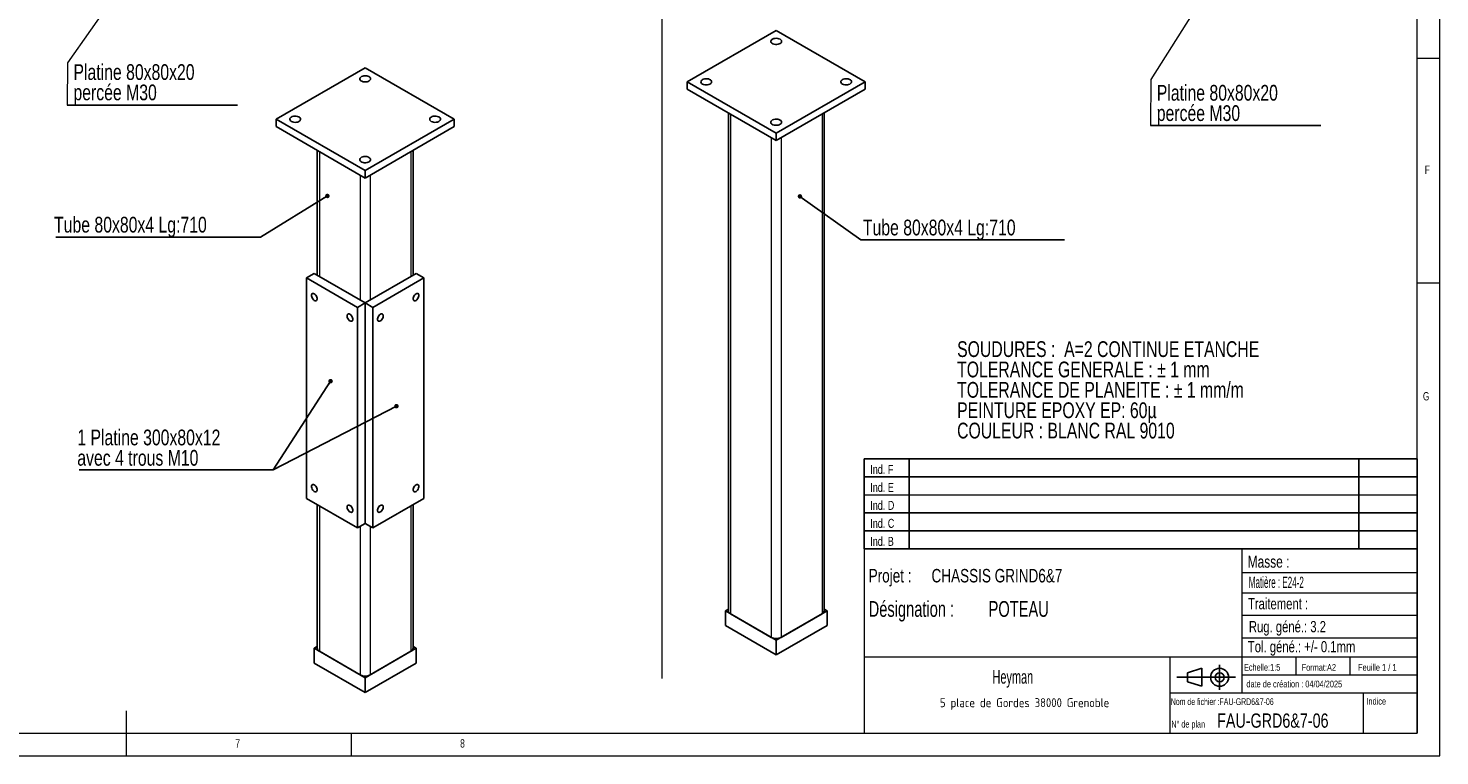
# Model space of a CAD drawing. Header units: millimetres. Extents: x 5 to 589, y 5 to 415.
# Tile 5 of 7: x 275 to 589, y 5 to 167. Entities that reach past the tile are written whole.
import ezdxf

# ---------------------------------------------------------------- set-up
doc = ezdxf.new("R2010")
doc.units = ezdxf.units.MM
doc.layers.add('NOTES', color=6, linetype='Continuous')
doc.layers.add('TRAIT-FINS', color=9, linetype='Continuous')
doc.layers.add('TRAIT-FORT', color=4, linetype='Continuous', lineweight=25)
doc.styles.add('SLDTEXTSTYLE0', font='TXT', dxfattribs={"width": 0.75})
doc.styles.add('SLDTEXTSTYLE1', font='TXT', dxfattribs={"width": 0.617423})
doc.styles.add('SLDTEXTSTYLE2', font='TXT', dxfattribs={"width": 0.7})
doc.styles.add('SLDTEXTSTYLE3', font='TXT', dxfattribs={"width": 0.535475})
doc.styles.add('SLDTEXTSTYLE4', font='ISOCP3', dxfattribs={"width": 0.96})
doc.styles.add('SLDTEXTSTYLE5', font='TXT', dxfattribs={"width": 0.605})
doc.styles.add('SLDTEXTSTYLE6', font='TXT', dxfattribs={"width": 0.692308})
doc.styles.add('SLDTEXTSTYLE7', font='TXT', dxfattribs={"width": 0.695728})
doc.dimstyles.new('SLDDIMSTYLE2', dxfattribs={"dimtxt": 0.18, "dimasz": 1, "dimexe": 0, "dimexo": 0.0625, "dimgap": 0, "dimtad": 0, "dimtih": 1, "dimtoh": 1, "dimdec": 0, "dimrnd": 1e-09, "dimzin": 0, "dimdsep": 46, "dimtxsty": 'Standard', "dimblk1": 'DOT', "dimblk2": 'DOT', "dimsah": 1, "dimcen": 0.09, "dimadec": 0, "dimazin": 0, "dimtfac": 1, "dimtdec": 0, "dimtofl": 0, "dimtmove": 0, "dimatfit": 3, "dimldrblk": 'DOT', "dimfxl": 1, "dimfrac": 2, "dimtolj": 1, "dimtzin": 0, "dimarcsym": 0})

# ---------------------------------------------------------------- blocks, each defined once
blk = doc.blocks.new('Bloc11')
for p, q in [((123, 20), (0, 20)), ((0, 0), (0, 20)), ((10, 20), (10, 0)), ((110, 20), (110, 0)), ((123, 0), (123, 20)), ((0, 16), (123, 16)), ((0, 8), (123, 8)), ((0, 4), (123, 4)), ((0, 0), (123, 0))]:
    blk.add_line(p, q)
at = {"color": 7, "linetype": 'Continuous', "lineweight": 18}
blk.add_line((0, 12), (123, 12), dxfattribs=at)
at = {"color": 7}
for tag in ['AUTOATTR0', 'AUTOATTR1', 'AUTOATTR2', 'AUTOATTR3', 'AUTOATTR4', 'AUTOATTR5', 'AUTOATTR6', 'AUTOATTR7', 'AUTOATTR8', 'AUTOATTR9']:
    blk.add_attdef(tag, (0, 0), '', height=1, dxfattribs=at)
at = {"layer": 'NOTES', "color": 211, "char_height": 2, "attachment_point": 1, "style": 'SLDTEXTSTYLE0'}
for s, insert in [('Ind. F', (1.36, 18.66)), ('Ind. E', (1.36, 14.66)), ('Ind. D', (1.36, 10.66)), ('Ind. C', (1.36, 6.66)), ('Ind. B', (1.36, 2.66))]:
    blk.add_mtext(s, dxfattribs=dict(at, insert=insert))
blk = doc.blocks.new('Bloc12')
for p, q in [((2.32, 3.8), (5.55, 4.8)), ((2.32, 1.8), (2.32, 3.8)), ((5.55, 4.8), (5.55, 0.8)), ((9.48, 0), (9.48, 5.6)), ((0, 2.8), (12.98, 2.8)), ((5.55, 0.8), (2.32, 1.8))]:
    blk.add_line(p, q)
for radius in [2, 1]:
    blk.add_circle((9.48, 2.8), radius)
blk = doc.blocks.new('SW_NOTE_0')
at = {"layer": 'NOTES', "color": 0, "char_height": 3.5, "attachment_point": 1, "style": 'SLDTEXTSTYLE0'}
for s, insert in [('SOUDURES :  A=2 CONTINUE ETANCHE', (0, 4.51)), ('TOLERANCE GENERALE : ± 1 mm', (0, -0.01)), ('TOLERANCE DE PLANEITE : ± 1 mm/m', (0, -4.54)), ('PEINTURE EPOXY EP: 60µ', (0, -9.07)), ('COULEUR : BLANC RAL 9010', (0, -13.59))]:
    blk.add_mtext(s, dxfattribs=dict(at, insert=insert))
blk = doc.blocks.new('SW_NOTE_1')
at = {"layer": 'NOTES', "color": 0, "char_height": 3, "attachment_point": 1, "style": 'SLDTEXTSTYLE0'}
for s, insert in [('Projet :', (0, 3.87)), ('CHASSIS GRIND6&7', (13.98, 3.87))]:
    blk.add_mtext(s, dxfattribs=dict(at, insert=insert))
blk = doc.blocks.new('SW_NOTE_2')
at = {"layer": 'NOTES', "color": 0, "insert": (20.94, 2.58), "char_height": 2, "attachment_point": 2, "style": 'SLDTEXTSTYLE4'}
blk.add_mtext('5 place de Gordes 38000 Grenoble', dxfattribs=at)
blk = doc.blocks.new('SW_NOTE_3')
at = {"layer": 'NOTES', "color": 0, "char_height": 3.5, "attachment_point": 1, "style": 'SLDTEXTSTYLE7'}
for s, insert in [('Désignation :', (0, 4.51)), ('POTEAU', (26.67, 4.51))]:
    blk.add_mtext(s, dxfattribs=dict(at, insert=insert))
blk = doc.blocks.new('SW_NOTE_13')
at = {"layer": 'NOTES', "color": 0}
for p, q in [((-0.08, -4.62), (37.78, -4.62)), ((37.78, -4.62), (-0.08, -4.62)), ((-0.08, -4.62), (37.78, -4.62)), ((37.78, -4.62), (-0.08, -4.62)), ((-0.08, -4.62), (37.78, -4.62)), ((37.78, -4.62), (-0.08, -4.62))]:
    blk.add_line(p, q, dxfattribs=at)
at = {"layer": 'NOTES', "color": 0, "char_height": 3.5, "attachment_point": 1, "style": 'SLDTEXTSTYLE0'}
for s, insert in [('Platine 80x80x20', (1.31, 4.51)), ('percée M30', (1.31, -0.01))]:
    blk.add_mtext(s, dxfattribs=dict(at, insert=insert))
blk = doc.blocks.new('SW_NOTE_14')
at = {"layer": 'NOTES', "color": 0}
blk.add_line((-45.51, 0), (0, 0), dxfattribs=at)
at = {"layer": 'NOTES', "color": 0, "insert": (-45.91, 4.52), "char_height": 3.5, "attachment_point": 1, "style": 'SLDTEXTSTYLE0'}
blk.add_mtext('Tube 80x80x4 Lg:710', dxfattribs=at)
blk = doc.blocks.new('_Dot')
at = {"color": 0, "linetype": 'ByBlock', "lineweight": -2}
blk.add_line((-0.5, 0), (-1, 0), dxfattribs=at)
at = {"color": 0, "linetype": 'ByBlock', "const_width": 0.5}
blk.add_lwpolyline([(-0.25, 0, 1), (0.25, 0, 1)], format="xyb", close=True, dxfattribs=at)
blk = doc.blocks.new('SW_NOTE_15')
at = {"layer": 'NOTES', "color": 0}
blk.add_line((-43.16, 0), (0, 0), dxfattribs=at)
blk.add_line((-43.16, 0), (0, 0), dxfattribs=at)
at = {"layer": 'NOTES', "color": 0, "char_height": 3.5, "attachment_point": 1, "style": 'SLDTEXTSTYLE0'}
for s, insert in [('1 Platine 300x80x12', (-43.54, 8.93)), ('avec 4 trous M10', (-43.54, 4.4))]:
    blk.add_mtext(s, dxfattribs=dict(at, insert=insert))
blk = doc.blocks.new('SW_NOTE_21')
at = {"layer": 'NOTES', "color": 0}
for p, q in [((-0.11, -4.55), (37.76, -4.55)), ((37.76, -4.55), (-0.11, -4.55)), ((-0.11, -4.55), (37.76, -4.55)), ((37.76, -4.55), (-0.11, -4.55)), ((-0.11, -4.55), (37.76, -4.55)), ((37.76, -4.55), (-0.11, -4.55))]:
    blk.add_line(p, q, dxfattribs=at)
at = {"layer": 'NOTES', "color": 0, "char_height": 3.5, "attachment_point": 1, "style": 'SLDTEXTSTYLE0'}
for s, insert in [('Platine 80x80x20', (1.31, 4.51)), ('percée M30', (1.31, -0.01))]:
    blk.add_mtext(s, dxfattribs=dict(at, insert=insert))
blk = doc.blocks.new('SW_NOTE_22')
at = {"layer": 'NOTES', "color": 0}
blk.add_line((45.26, 0), (0, 0), dxfattribs=at)
at = {"layer": 'NOTES', "color": 0, "insert": (0.46, 4.52), "char_height": 3.5, "attachment_point": 1, "style": 'SLDTEXTSTYLE0'}
blk.add_mtext('Tube 80x80x4 Lg:710', dxfattribs=at)

msp = doc.modelspace()

# ---------------------------------------------------------------- linework, layer by layer
at = {"lineweight": 18}
for p, q in [((589, 5), (589, 415)), ((584, 10), (584, 410)), ((415.9755, 400.0754), (415.9755, 22.1646)), ((302.6782, 185.7937), (283.8432, 158.9851)), ((541.4613, 181.7726), (524.7453, 155.2869)), ((283.8432, 158.9851), (283.7736, 149.5597)), ((584, 160), (589, 160)), ((524.7453, 155.2869), (524.6541, 145.0314)), ((589, 110), (584, 110)), ((461, 51), (461, 10)), ((584, 51), (461, 51)), ((545, 51), (545, 19)), ((584, 51), (584, 10)), ((545, 45.7564), (584, 45.7564)), ((545, 41.1784), (584, 41.1784)), ((545, 36.2449), (584, 36.2449)), ((545, 31.1779), (584, 31.1779)), ((461, 27), (584, 27)), ((529, 27), (529, 10)), ((557, 27), (557, 23)), ((569, 27), (569, 23)), ((545, 23), (584, 23)), ((529, 19), (584, 19)), ((572, 19), (572, 10)), ((297, 5), (297, 15)), ((10, 10), (584, 10)), ((347, 5), (347, 10)), ((461, 10.0004), (584, 10)), ((5, 5), (589, 5))]:
    msp.add_line(p, q, dxfattribs=at)
at = {"layer": 'TRAIT-FINS', "lineweight": 18}
for p, q in [((431.2652, 147.59), (431.2652, 36.5397)), ((451.6299, 147.59), (451.6299, 36.5397)), ((440.3162, 142.365), (440.3162, 31.3146)), ((442.5789, 142.365), (442.5789, 31.3146)), ((339.8577, 139.2727), (339.8577, 111.5095)), ((360.2224, 139.2727), (360.2224, 111.5095)), ((348.9087, 134.0477), (348.9087, 106.2845)), ((351.1714, 134.0477), (351.1714, 106.2845)), ((339.8577, 60.5577), (339.8577, 28.2223)), ((360.2224, 60.5577), (360.2224, 28.2223)), ((348.9087, 55.9858), (348.9087, 22.9973)), ((351.1714, 55.9858), (351.1714, 22.9973))]:
    msp.add_line(p, q, dxfattribs=at)
at = {"layer": 'TRAIT-FORT', "lineweight": 25}
for p, q in [((441.4476, 166.2044), (421.6486, 154.7747)), ((461.2465, 154.7747), (441.4476, 166.2044)), ((350.0401, 157.8871), (330.2411, 146.4573)), ((369.839, 146.4573), (350.0401, 157.8871)), ((421.6486, 154.7747), (441.4476, 143.3449)), ((421.6486, 154.7747), (421.6486, 153.1416)), ((441.4476, 143.3449), (461.2465, 154.7747)), ((461.2465, 154.7747), (461.2465, 153.1416)), ((421.6486, 153.1416), (441.4476, 141.7119)), ((441.4476, 141.7119), (461.2465, 153.1416)), ((430.7966, 147.8605), (430.7966, 37.1928)), ((452.0985, 37.1928), (452.0985, 147.8605)), ((330.2411, 146.4573), (350.0401, 135.0276)), ((330.2411, 146.4573), (330.2411, 144.8243)), ((330.2411, 144.8243), (350.0401, 133.3945)), ((350.0401, 135.0276), (369.839, 146.4573)), ((350.0401, 133.3945), (369.839, 144.8243)), ((369.839, 146.4573), (369.839, 144.8243)), ((441.4476, 143.3449), (441.4476, 141.7119)), ((339.3891, 139.5432), (339.3891, 111.78)), ((360.691, 111.78), (360.691, 139.5432)), ((350.0401, 135.0276), (350.0401, 133.3945)), ((337.0293, 111.1829), (338.7263, 112.1626)), ((337.0293, 111.1829), (337.0293, 62.1905)), ((348.343, 104.6517), (337.0293, 111.1829)), ((350.0401, 105.6314), (338.7263, 112.1626)), ((361.3538, 112.1626), (350.0401, 105.6314)), ((363.0508, 111.1829), (351.7371, 104.6517)), ((363.0508, 111.1829), (361.3538, 112.1626)), ((363.0508, 62.1905), (363.0508, 111.1829)), ((348.343, 104.6517), (350.0401, 105.6314)), ((348.343, 55.6592), (348.343, 104.6517)), ((351.7371, 104.6517), (350.0401, 105.6314)), ((350.0401, 105.6314), (350.0401, 56.6389)), ((351.7371, 104.6517), (351.7371, 55.6592)), ((337.0293, 62.1905), (348.343, 55.6592)), ((339.3891, 60.8282), (339.3891, 28.8755)), ((351.7371, 55.6592), (363.0508, 62.1905)), ((360.691, 28.8755), (360.691, 60.8282)), ((348.343, 55.6592), (350.0401, 56.6389)), ((351.7371, 55.6592), (350.0401, 56.6389)), ((430.7966, 37.5754), (430.1338, 37.1928)), ((430.1338, 37.1928), (430.1338, 33.9266)), ((430.1338, 37.1928), (441.4476, 30.6615)), ((431.2652, 36.5397), (440.3162, 31.3146)), ((441.4476, 30.6615), (452.7613, 37.1928)), ((442.5789, 31.3146), (451.6299, 36.5397)), ((452.7613, 37.1928), (452.0985, 37.5754)), ((452.7613, 37.1928), (452.7613, 33.9266)), ((430.1338, 33.9266), (441.4476, 27.3953)), ((441.4476, 27.3953), (452.7613, 33.9266)), ((339.3891, 29.2581), (338.7263, 28.8755)), ((338.7263, 28.8755), (350.0401, 22.3442)), ((338.7263, 28.8755), (338.7263, 25.6093)), ((350.0401, 22.3442), (361.3538, 28.8755)), ((361.3538, 28.8755), (360.691, 29.2581)), ((361.3538, 28.8755), (361.3538, 25.6093)), ((441.4476, 30.6615), (441.4476, 27.3953)), ((338.7263, 25.6093), (350.0401, 19.078)), ((339.8577, 28.2223), (348.9087, 22.9973)), ((350.0401, 19.078), (361.3538, 25.6093)), ((351.1714, 22.9973), (360.2224, 28.2223)), ((350.0401, 22.3442), (350.0401, 19.078))]:
    msp.add_line(p, q, dxfattribs=at)
at = {"layer": 'TRAIT-FORT', "lineweight": 25, "flags": 128}
for points in [[(442.2961, 164.245), (442.0584, 164.3514), (441.7823, 164.4204), (441.4852, 164.4475), (441.1858, 164.4312), (440.9028, 164.3724), (440.654, 164.2748), (440.4551, 164.1445), (440.3185, 163.9898), (440.2529, 163.8203), (440.2623, 163.6468), (440.3462, 163.48), (440.4994, 163.3306), (440.7121, 163.2078), (440.971, 163.1194), (441.2598, 163.0709), (441.5605, 163.0655), (441.854, 163.1034), (442.1221, 163.1822), (442.3477, 163.297), (442.5168, 163.4406), (442.6187, 163.604), (442.647, 163.7769), (442.5999, 163.9484), (442.4804, 164.1078), (442.2961, 164.245)], [(350.8886, 155.9277), (350.6509, 156.0341), (350.3748, 156.1031), (350.0777, 156.1302), (349.7783, 156.1139), (349.4953, 156.0551), (349.2465, 155.9575), (349.0476, 155.8272), (348.911, 155.6725), (348.8454, 155.503), (348.8548, 155.3295), (348.9387, 155.1627), (349.0919, 155.0132), (349.3046, 154.8905), (349.5635, 154.8021), (349.8523, 154.7536), (350.153, 154.7482), (350.4465, 154.786), (350.7146, 154.8649), (350.9402, 154.9797), (351.1093, 155.1233), (351.2112, 155.2867), (351.2395, 155.4596), (351.1924, 155.6311), (351.0729, 155.7905), (350.8886, 155.9277)], [(425.0427, 154.2848), (425.2804, 154.1784), (425.5564, 154.1094), (425.8535, 154.0823), (426.153, 154.0986), (426.436, 154.1574), (426.6848, 154.255), (426.8837, 154.3853), (427.0203, 154.54), (427.0859, 154.7095), (427.0764, 154.883), (426.9925, 155.0498), (426.8394, 155.1992), (426.6267, 155.322), (426.3678, 155.4104), (426.0789, 155.4589), (425.7783, 155.4643), (425.4847, 155.4264), (425.2167, 155.3476), (424.9911, 155.2328), (424.822, 155.0892), (424.7201, 154.9258), (424.6918, 154.7529), (424.7388, 154.5814), (424.8583, 154.422), (425.0427, 154.2848)], [(456.1554, 154.2848), (456.3931, 154.1784), (456.6691, 154.1094), (456.9662, 154.0823), (457.2657, 154.0986), (457.5487, 154.1574), (457.7975, 154.255), (457.9964, 154.3853), (458.133, 154.54), (458.1986, 154.7095), (458.1891, 154.883), (458.1052, 155.0498), (457.9521, 155.1992), (457.7394, 155.322), (457.4805, 155.4104), (457.1916, 155.4589), (456.891, 155.4643), (456.5974, 155.4264), (456.3294, 155.3476), (456.1038, 155.2328), (455.9347, 155.0892), (455.8328, 154.9258), (455.8045, 154.7529), (455.8515, 154.5814), (455.971, 154.422), (456.1554, 154.2848)], [(333.6352, 145.9675), (333.8729, 145.8611), (334.1489, 145.7921), (334.446, 145.7649), (334.7455, 145.7813), (335.0285, 145.8401), (335.2773, 145.9377), (335.4762, 146.068), (335.6128, 146.2227), (335.6784, 146.3921), (335.6689, 146.5657), (335.585, 146.7325), (335.4319, 146.8819), (335.2192, 147.0047), (334.9603, 147.0931), (334.6714, 147.1416), (334.3708, 147.147), (334.0772, 147.1091), (333.8092, 147.0303), (333.5836, 146.9155), (333.4145, 146.7718), (333.3126, 146.6085), (333.2843, 146.4356), (333.3314, 146.2641), (333.4508, 146.1047), (333.6352, 145.9675)], [(364.7479, 145.9675), (364.9856, 145.8611), (365.2616, 145.7921), (365.5587, 145.7649), (365.8582, 145.7813), (366.1412, 145.8401), (366.39, 145.9377), (366.5889, 146.068), (366.7255, 146.2227), (366.7911, 146.3921), (366.7816, 146.5657), (366.6977, 146.7325), (366.5446, 146.8819), (366.3319, 147.0047), (366.073, 147.0931), (365.7841, 147.1416), (365.4835, 147.147), (365.1899, 147.1091), (364.9219, 147.0303), (364.6963, 146.9155), (364.5272, 146.7718), (364.4253, 146.6085), (364.397, 146.4356), (364.444, 146.2641), (364.5635, 146.1047), (364.7479, 145.9675)], [(442.2961, 146.284), (442.0584, 146.3904), (441.7823, 146.4594), (441.4852, 146.4866), (441.1858, 146.4702), (440.9028, 146.4114), (440.654, 146.3138), (440.4551, 146.1835), (440.3185, 146.0288), (440.2529, 145.8594), (440.2623, 145.6858), (440.3462, 145.519), (440.4994, 145.3696), (440.7121, 145.2468), (440.971, 145.1584), (441.2598, 145.1099), (441.5605, 145.1045), (441.854, 145.1424), (442.1221, 145.2212), (442.3477, 145.336), (442.5168, 145.4797), (442.6187, 145.643), (442.647, 145.8159), (442.5999, 145.9874), (442.4804, 146.1468), (442.2961, 146.284)], [(350.8886, 137.9667), (350.6509, 138.0731), (350.3748, 138.1421), (350.0777, 138.1693), (349.7783, 138.1529), (349.4953, 138.0941), (349.2465, 137.9965), (349.0476, 137.8662), (348.911, 137.7115), (348.8454, 137.542), (348.8548, 137.3685), (348.9387, 137.2017), (349.0919, 137.0523), (349.3046, 136.9295), (349.5635, 136.8411), (349.8523, 136.7926), (350.153, 136.7872), (350.4465, 136.8251), (350.7146, 136.9039), (350.9402, 137.0187), (351.1093, 137.1624), (351.2112, 137.3257), (351.2395, 137.4986), (351.1924, 137.6701), (351.0729, 137.8295), (350.8886, 137.9667)], [(338.7263, 107.672), (338.5471, 107.7457), (338.3823, 107.7539), (338.2454, 107.696), (338.1475, 107.5766), (338.0964, 107.4053), (338.0964, 107.1961), (338.1475, 106.966), (338.2454, 106.7335), (338.3823, 106.5175), (338.5471, 106.3355), (338.7263, 106.2022), (338.9056, 106.1285), (339.0704, 106.1202), (339.2073, 106.1782), (339.3052, 106.2976), (339.3563, 106.4689), (339.3563, 106.678), (339.3052, 106.9082), (339.2073, 107.1407), (339.0704, 107.3567), (338.9056, 107.5387), (338.7263, 107.672)], [(361.3538, 107.672), (361.1745, 107.5387), (361.0097, 107.3567), (360.8728, 107.1407), (360.7749, 106.9082), (360.7238, 106.678), (360.7238, 106.4689), (360.7749, 106.2976), (360.8728, 106.1782), (361.0097, 106.1202), (361.1745, 106.1285), (361.3538, 106.2022), (361.5331, 106.3355), (361.6978, 106.5175), (361.8347, 106.7335), (361.9326, 106.966), (361.9837, 107.1961), (361.9837, 107.4053), (361.9326, 107.5766), (361.8347, 107.696), (361.6978, 107.7539), (361.5331, 107.7457), (361.3538, 107.672)], [(346.6459, 103.1001), (346.4666, 103.1738), (346.3019, 103.182), (346.165, 103.1241), (346.0671, 103.0047), (346.016, 102.8334), (346.016, 102.6243), (346.0671, 102.3941), (346.165, 102.1616), (346.3019, 101.9456), (346.4666, 101.7636), (346.6459, 101.6303), (346.8252, 101.5566), (346.99, 101.5484), (347.1269, 101.6063), (347.2248, 101.7257), (347.2759, 101.897), (347.2759, 102.1061), (347.2248, 102.3363), (347.1269, 102.5688), (346.99, 102.7848), (346.8252, 102.9668), (346.6459, 103.1001)], [(353.4342, 103.1001), (353.2549, 102.9668), (353.0901, 102.7848), (352.9532, 102.5688), (352.8553, 102.3363), (352.8042, 102.1061), (352.8042, 101.897), (352.8553, 101.7257), (352.9532, 101.6063), (353.0901, 101.5484), (353.2549, 101.5566), (353.4342, 101.6303), (353.6135, 101.7636), (353.7782, 101.9456), (353.9151, 102.1616), (354.0131, 102.3941), (354.0641, 102.6243), (354.0641, 102.8334), (354.0131, 103.0047), (353.9151, 103.1241), (353.7782, 103.182), (353.6135, 103.1738), (353.4342, 103.1001)], [(338.7263, 65.2118), (338.5471, 65.2856), (338.3823, 65.2938), (338.2454, 65.2359), (338.1475, 65.1164), (338.0964, 64.9452), (338.0964, 64.736), (338.1475, 64.5059), (338.2454, 64.2734), (338.3823, 64.0574), (338.5471, 63.8753), (338.7263, 63.7421), (338.9056, 63.6683), (339.0704, 63.6601), (339.2073, 63.7181), (339.3052, 63.8375), (339.3563, 64.0087), (339.3563, 64.2179), (339.3052, 64.4481), (339.2073, 64.6806), (339.0704, 64.8966), (338.9056, 65.0786), (338.7263, 65.2118)], [(361.3538, 65.2118), (361.1745, 65.0786), (361.0097, 64.8966), (360.8728, 64.6806), (360.7749, 64.4481), (360.7238, 64.2179), (360.7238, 64.0087), (360.7749, 63.8375), (360.8728, 63.7181), (361.0097, 63.6601), (361.1745, 63.6683), (361.3538, 63.7421), (361.5331, 63.8753), (361.6978, 64.0574), (361.8347, 64.2734), (361.9326, 64.5059), (361.9837, 64.736), (361.9837, 64.9452), (361.9326, 65.1164), (361.8347, 65.2359), (361.6978, 65.2938), (361.5331, 65.2856), (361.3538, 65.2118)], [(346.6459, 60.64), (346.4666, 60.7137), (346.3019, 60.7219), (346.165, 60.664), (346.0671, 60.5445), (346.016, 60.3733), (346.016, 60.1641), (346.0671, 59.934), (346.165, 59.7015), (346.3019, 59.4855), (346.4666, 59.3035), (346.6459, 59.1702), (346.8252, 59.0965), (346.99, 59.0882), (347.1269, 59.1462), (347.2248, 59.2656), (347.2759, 59.4368), (347.2759, 59.646), (347.2248, 59.8762), (347.1269, 60.1087), (346.99, 60.3247), (346.8252, 60.5067), (346.6459, 60.64)], [(353.4342, 60.64), (353.2549, 60.5067), (353.0901, 60.3247), (352.9532, 60.1087), (352.8553, 59.8762), (352.8042, 59.646), (352.8042, 59.4368), (352.8553, 59.2656), (352.9532, 59.1462), (353.0901, 59.0882), (353.2549, 59.0965), (353.4342, 59.1702), (353.6135, 59.3035), (353.7782, 59.4855), (353.9151, 59.7015), (354.0131, 59.934), (354.0641, 60.1641), (354.0641, 60.3733), (354.0131, 60.5445), (353.9151, 60.664), (353.7782, 60.7219), (353.6135, 60.7137), (353.4342, 60.64)]]:
    msp.add_lwpolyline(points, dxfattribs=at)
at = {"layer": 'TRAIT-FORT', "lineweight": 25}
for centre, radius, start, end in [((431.5973, 37.2726), 0.8047, 185.694799, 245.625342), ((451.2978, 37.2726), 0.8047, 294.374658, 354.305201), ((340.1898, 28.9553), 0.8047, 185.694799, 245.625342), ((359.8903, 28.9553), 0.8047, 294.374658, 354.305201), ((441.4476, 33.4982), 2.4592, 242.609672, 297.390328), ((350.0401, 25.1809), 2.4592, 242.609672, 297.390328)]:
    msp.add_arc(centre, radius, start, end, dxfattribs=at)

# ---------------------------------------------------------------- block references
for name, p in [('Bloc11', (460.9936, 50.9899)), ('Bloc11', (460.9936, 50.9899)), ('Bloc12', (530.5599, 19.6343)), ('Bloc12', (530.5599, 19.6343))]:
    msp.add_blockref(name, p)
at = {"layer": 'NOTES'}
for name, p in [('SW_NOTE_13', (283.8581, 154.1795)), ('SW_NOTE_21', (524.7605, 149.5765)), ('SW_NOTE_14', (326.7687, 120.2542)), ('SW_NOTE_22', (460.2547, 119.6252)), ('SW_NOTE_0', (481.6713, 92.6073)), ('SW_NOTE_15', (329.5683, 68.5587)), ('SW_NOTE_1', (462.0006, 42.6476)), ('SW_NOTE_3', (462.0006, 34.8629)), ('SW_NOTE_2', (475.7385, 15.2133))]:
    msp.add_blockref(name, p, dxfattribs=at)

# ---------------------------------------------------------------- texts
for s, insert, char_height, attachment_point, style in [('F', (585.6667, 136.168), 1.8521, 1, 'SLDTEXTSTYLE0'), ('G', (585.2516, 85.8233), 1.8521, 1, 'SLDTEXTSTYLE0'), ('Masse :', (546.2807, 49.4433), 2.64583, 1, 'SLDTEXTSTYLE0'), ('Matière : E24-2', (546.5332, 44.7993), 2.5, 1, 'SLDTEXTSTYLE3'), ('Traitement :', (546.3427, 40.0456), 2.5, 1, 'SLDTEXTSTYLE0'), ('Rug. géné.: 3.2', (546.5514, 34.9449), 2.5, 1, 'SLDTEXTSTYLE0'), ('Tol. géné.: +/- 0.1mm', (546.3236, 30.4993), 2.5, 1, 'SLDTEXTSTYLE0'), ('Echelle:1:5', (545.4535, 25.4047), 1.5, 1, 'SLDTEXTSTYLE0'), ('Format:A2', (558.2893, 25.3802), 1.5, 1, 'SLDTEXTSTYLE0'), ('Feuille 1 / 1', (570.8064, 25.384), 1.5, 1, 'SLDTEXTSTYLE6'), ('Heyman', (494.0627, 24.0268), 3, 2, 'SLDTEXTSTYLE5'), ('date de création : 04/04/2025', (546.009, 21.6948), 1.5, 1, 'SLDTEXTSTYLE0'), ('Nom de fichier :FAU-GRD6&7-06', (529.1807, 17.7674), 1.5, 1, 'SLDTEXTSTYLE1'), ('Indice', (572.6927, 17.8602), 1.5, 1, 'SLDTEXTSTYLE0'), ('N° de plan', (529.3024, 12.765), 1.5, 1, 'SLDTEXTSTYLE2'), ('FAU-GRD6&7-06', (539.4912, 14.406), 3.175, 1, 'SLDTEXTSTYLE0'), ('7', (321.1667, 8.668), 1.8521, 1, 'SLDTEXTSTYLE0'), ('8', (371.1667, 8.668), 1.8521, 1, 'SLDTEXTSTYLE0')]:
    msp.add_mtext(s, dxfattribs=dict(at, insert=insert, char_height=char_height, attachment_point=attachment_point, style=style))

# ---------------------------------------------------------------- leaders
for points in [[(341.6334, 129.4102), (326.7687, 120.2542)], [(446.7226, 129.3079), (460.2547, 119.6252)], [(342.3489, 88.2453), (329.5683, 68.5587)], [(356.9889, 82.6922), (329.5683, 68.5587)]]:
    msp.add_leader(points, dimstyle='SLDDIMSTYLE2', dxfattribs=at)

doc.saveas('drawing.dxf')
